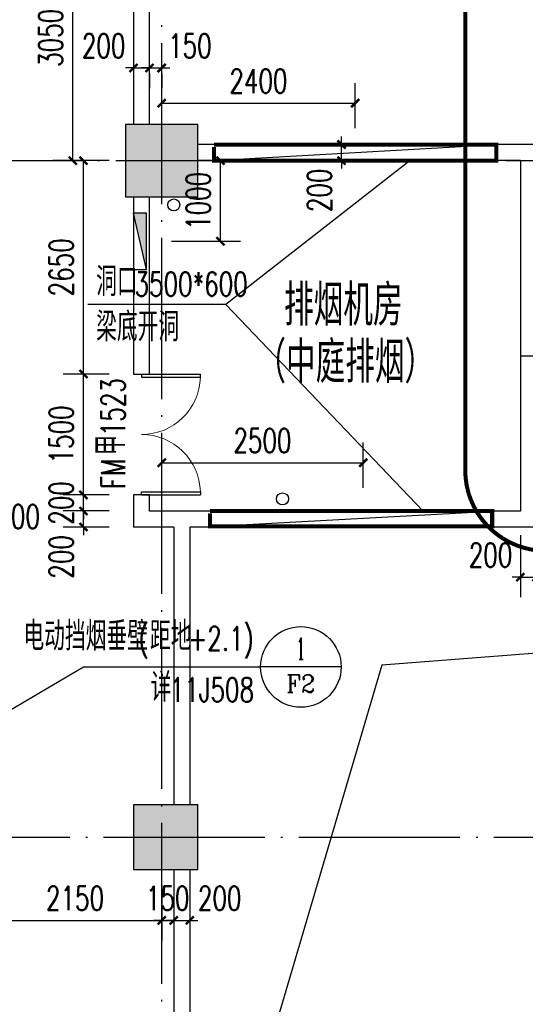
# Model space of a CAD drawing. Extents: x 797781 to 1255204, y 21234 to 1024248.
# Tile 248 of 256: x 928347 to 934619, y 276447 to 288672. Entities that reach past the tile are written whole.
import ezdxf
from ezdxf.enums import TextEntityAlignment as Align

# ---------------------------------------------------------------- set-up
doc = ezdxf.new("R2010")
doc.units = 0
doc.header["$LTSCALE"] = 1000
doc.header["$MEASUREMENT"] = 0
doc.linetypes.add('230303生产综合楼-平面图_t8$0$DOTE', pattern=[2.42, 2, -0.2, 0.02, -0.2])
for name, color, linetype in [('230303生产综合楼-平面图_t8$0$COLUMN', 40, 'Continuous'), ('230303生产综合楼-平面图_t8$0$DIM_IDEN', 3, 'Continuous'), ('230303生产综合楼-平面图_t8$0$DIM_LEAD', 3, 'Continuous'), ('230303生产综合楼-平面图_t8$0$DOOR_FIRE', 4, 'Continuous'), ('230303生产综合楼-平面图_t8$0$DOOR_FIRE_TEXT', 7, 'Continuous'), ('230303生产综合楼-平面图_t8$0$DOTE', 1, '230303生产综合楼-平面图_t8$0$DOTE'), ('230303生产综合楼-平面图_t8$0$PUB_DIM', 3, 'Continuous'), ('230303生产综合楼-平面图_t8$0$PUB_TEXT', 7, 'Continuous'), ('230303生产综合楼-平面图_t8$0$STAIR', 2, 'Continuous'), ('230303生产综合楼-平面图_t8$0$WALL', 40, 'Continuous'), ('230303生产综合楼-平面图_t8$0$条件', 7, 'Continuous'), ('230303生产综合楼-平面图_t8$0$通风', 7, 'Continuous'), ('EQUIP_消火栓', 7, 'Continuous'), ('PUB_HATCH', 8, 'Continuous'), ('PUB_TEXT', 7, 'Continuous'), ('VPIPE-消防', 1, 'Continuous')]:
    doc.layers.add(name, color=color, linetype=linetype)
doc.styles.add('230303生产综合楼-平面图_t8$0$_TCH_DIM', font='SIMPLEX', dxfattribs={"bigfont": 'GBCBIG'})
doc.styles.add('230303生产综合楼-平面图_T8$0$_TCH_DIM_T3', font='SIMPLEX', dxfattribs={"width": 0.705882, "bigfont": 'GBCBIG'})
doc.styles.add('230303生产综合楼-平面图_t8$0$_TCH_LABEL', font='COMPLEX', dxfattribs={"bigfont": 'GBCBIG'})
doc.styles.add('230303生产综合楼-平面图_t8$0$_TCH_WINDOW', font='SIMPLEX', dxfattribs={"height": 3.5, "bigfont": 'GBCBIG'})
doc.dimstyles.new('230303生产综合楼-平面图_T8$0$_TCH_ARCH&&100', dxfattribs={"dimtxt": 297.5, "dimasz": 100, "dimexe": 250, "dimexo": 300, "dimgap": 126.25, "dimtad": 1, "dimdec": 0, "dimzin": 0, "dimdsep": 46, "dimtxsty": '230303生产综合楼-平面图_T8$0$_TCH_DIM_T3', "dimblk": '230303生产综合楼-平面图_t8$0$_ArchTick', "dimcen": 0.09, "dimclrt": 7, "dimazin": 2, "dimtfac": 1, "dimtdec": 0, "dimtix": 1, "dimtmove": 2, "dimatfit": 3, "dimfxl": 1, "dimtolj": 1, "dimtzin": 0, "dimarcsym": 0})

# ---------------------------------------------------------------- blocks, each defined once
blk = doc.blocks.new('230303生产综合楼-平面图_t8$0$_ArchTick')
at = {"color": 0, "linetype": 'ByBlock', "const_width": 0.3}
blk.add_lwpolyline([(-0.5, -0.5), (0.5, 0.5)], dxfattribs=at)
blk = doc.blocks.new('*D6448')
at = {"layer": '230303生产综合楼-平面图_t8$0$PUB_DIM', "color": 0, "lineweight": -2, "transparency": 16777216}
for p, q in [((539263, 89147), (539263, 89707)), ((541663, 89147), (541663, 89707)), ((539263, 89457), (541663, 89457))]:
    blk.add_line(p, q, dxfattribs=at)
at = {"layer": 'Defpoints', "color": 0, "transparency": 16777216}
for p in [(541663, 89457), (539263, 88847), (541663, 88847)]:
    blk.add_point(p, dxfattribs=at)
at = {"layer": '230303生产综合楼-平面图_t8$0$PUB_DIM', "color": 0, "lineweight": -2, "transparency": 16777216, "xscale": 100, "yscale": 100, "zscale": 100, "rotation": 180}
blk.add_blockref('230303生产综合楼-平面图_t8$0$_ArchTick', (539263, 89457), dxfattribs=at)
at = {"layer": '230303生产综合楼-平面图_t8$0$PUB_DIM', "color": 0, "lineweight": -2, "transparency": 16777216, "xscale": 100, "yscale": 100, "zscale": 100}
blk.add_blockref('230303生产综合楼-平面图_t8$0$_ArchTick', (541663, 89457), dxfattribs=at)
at = {"layer": '230303生产综合楼-平面图_t8$0$PUB_DIM', "color": 7, "transparency": 16777216, "insert": (540463, 89732), "char_height": 297.5, "attachment_point": 5, "style": '230303生产综合楼-平面图_T8$0$_TCH_DIM_T3'}
blk.add_mtext('\\A1;2400', dxfattribs=at)
blk = doc.blocks.new('*D6449')
at = {"layer": '230303生产综合楼-平面图_t8$0$PUB_DIM', "color": 0, "lineweight": -2, "transparency": 16777216}
for p, q in [((539263, 84683), (539263, 85243)), ((541763, 84683), (541763, 85243)), ((539263, 84993), (541763, 84993))]:
    blk.add_line(p, q, dxfattribs=at)
at = {"layer": 'Defpoints', "color": 0, "transparency": 16777216}
for p in [(541763, 84993), (539263, 84383), (541763, 84383)]:
    blk.add_point(p, dxfattribs=at)
at = {"layer": '230303生产综合楼-平面图_t8$0$PUB_DIM', "color": 0, "lineweight": -2, "transparency": 16777216, "xscale": 100, "yscale": 100, "zscale": 100, "rotation": 180}
blk.add_blockref('230303生产综合楼-平面图_t8$0$_ArchTick', (539263, 84993), dxfattribs=at)
at = {"layer": '230303生产综合楼-平面图_t8$0$PUB_DIM', "color": 0, "lineweight": -2, "transparency": 16777216, "xscale": 100, "yscale": 100, "zscale": 100}
blk.add_blockref('230303生产综合楼-平面图_t8$0$_ArchTick', (541763, 84993), dxfattribs=at)
at = {"layer": '230303生产综合楼-平面图_t8$0$PUB_DIM', "color": 7, "transparency": 16777216, "insert": (540513, 85268), "char_height": 297.5, "attachment_point": 5, "style": '230303生产综合楼-平面图_T8$0$_TCH_DIM_T3'}
blk.add_mtext('\\A1;2500', dxfattribs=at)
blk = doc.blocks.new('*D6303')
at = {"layer": '230303生产综合楼-平面图_t8$0$PUB_DIM', "color": 0, "lineweight": -2, "transparency": 16777216}
for p, q in [((1093230, 98074), (1094087, 98074)), ((1093837, 97074), (1093837, 98074)), ((1093230, 97074), (1094087, 97074))]:
    blk.add_line(p, q, dxfattribs=at)
at = {"layer": 'Defpoints', "color": 0, "transparency": 16777216}
for p in [(1092930, 98074), (1093837, 98074), (1092930, 97074)]:
    blk.add_point(p, dxfattribs=at)
at = {"layer": '230303生产综合楼-平面图_t8$0$PUB_DIM', "color": 0, "lineweight": -2, "transparency": 16777216, "xscale": 100, "yscale": 100, "zscale": 100}
for p, rotation in [((1093837, 98074), 90), ((1093837, 97074), 270)]:
    blk.add_blockref('230303生产综合楼-平面图_t8$0$_ArchTick', p, dxfattribs=dict(at, rotation=rotation))
at = {"layer": '230303生产综合楼-平面图_t8$0$PUB_DIM', "color": 7, "transparency": 16777216, "insert": (1093562, 97574), "char_height": 297.5, "attachment_point": 5, "rotation": 90, "style": '230303生产综合楼-平面图_T8$0$_TCH_DIM_T3'}
blk.add_mtext('\\A1;1000', dxfattribs=at)
blk = doc.blocks.new('$TwtSys$00000434')
for p, q in [((-0.5, 0.5), (-0.5, -0.5)), ((-0.5, -0.5), (0.5, 0.5)), ((0.5, 0.5), (-0.5, 0.5)), ((0.5, -0.5), (0.5, 0.5)), ((-0.5, -0.5), (0.5, -0.5))]:
    blk.add_line(p, q)
blk.add_solid([(0.5, -0.5), (0.5, 0.5), (-0.5, -0.5)])
blk = doc.blocks.new('*D4471')
at = {"layer": '230303生产综合楼-平面图_t8$0$PUB_DIM', "color": 0, "lineweight": -2, "transparency": 16777216}
for p, q in [((927958, 277922), (927958, 277239)), ((930108, 277922), (930108, 277239)), ((927958, 277489), (930108, 277489))]:
    blk.add_line(p, q, dxfattribs=at)
at = {"layer": 'Defpoints', "color": 0, "transparency": 16777216}
for p in [(927958, 278222), (930108, 278222), (930108, 277489)]:
    blk.add_point(p, dxfattribs=at)
at = {"layer": '230303生产综合楼-平面图_t8$0$PUB_DIM', "color": 0, "lineweight": -2, "transparency": 16777216, "xscale": 100, "yscale": 100, "zscale": 100, "rotation": 180}
blk.add_blockref('230303生产综合楼-平面图_t8$0$_ArchTick', (927958, 277489), dxfattribs=at)
at = {"layer": '230303生产综合楼-平面图_t8$0$PUB_DIM', "color": 0, "lineweight": -2, "transparency": 16777216, "xscale": 100, "yscale": 100, "zscale": 100}
blk.add_blockref('230303生产综合楼-平面图_t8$0$_ArchTick', (930108, 277489), dxfattribs=at)
at = {"layer": '230303生产综合楼-平面图_t8$0$PUB_DIM', "color": 7, "transparency": 16777216, "insert": (929033, 277764), "char_height": 297.5, "attachment_point": 5, "style": '230303生产综合楼-平面图_T8$0$_TCH_DIM_T3'}
blk.add_mtext('\\A1;2150', dxfattribs=at)
blk = doc.blocks.new('*D4472')
at = {"layer": '230303生产综合楼-平面图_t8$0$PUB_DIM', "color": 0, "lineweight": -2, "transparency": 16777216}
for p, q in [((930108, 277922), (930108, 277239)), ((930258, 277922), (930258, 277239)), ((930108, 277489), (930008, 277489)), ((930108, 277489), (930258, 277489)), ((930258, 277489), (930358, 277489))]:
    blk.add_line(p, q, dxfattribs=at)
at = {"layer": 'Defpoints', "color": 0, "transparency": 16777216}
for p in [(930108, 278222), (930258, 278222), (930258, 277489)]:
    blk.add_point(p, dxfattribs=at)
at = {"layer": '230303生产综合楼-平面图_t8$0$PUB_DIM', "color": 0, "lineweight": -2, "transparency": 16777216, "xscale": 100, "yscale": 100, "zscale": 100}
blk.add_blockref('230303生产综合楼-平面图_t8$0$_ArchTick', (930108, 277489), dxfattribs=at)
at = {"layer": '230303生产综合楼-平面图_t8$0$PUB_DIM', "color": 0, "lineweight": -2, "transparency": 16777216, "xscale": 100, "yscale": 100, "zscale": 100, "rotation": 180}
blk.add_blockref('230303生产综合楼-平面图_t8$0$_ArchTick', (930258, 277489), dxfattribs=at)
at = {"layer": '230303生产综合楼-平面图_t8$0$PUB_DIM', "color": 7, "transparency": 16777216, "insert": (930183, 277764), "char_height": 297.5, "attachment_point": 5, "style": '230303生产综合楼-平面图_T8$0$_TCH_DIM_T3'}
blk.add_mtext('\\A1;150', dxfattribs=at)
blk = doc.blocks.new('*D4473')
at = {"layer": '230303生产综合楼-平面图_t8$0$PUB_DIM', "color": 0, "lineweight": -2, "transparency": 16777216}
for p, q in [((930258, 277922), (930258, 277239)), ((930458, 277922), (930458, 277239)), ((930258, 277489), (930158, 277489)), ((930258, 277489), (930458, 277489)), ((930458, 277489), (930558, 277489))]:
    blk.add_line(p, q, dxfattribs=at)
at = {"layer": 'Defpoints', "color": 0, "transparency": 16777216}
for p in [(930258, 278222), (930458, 278222), (930458, 277489)]:
    blk.add_point(p, dxfattribs=at)
at = {"layer": '230303生产综合楼-平面图_t8$0$PUB_DIM', "color": 0, "lineweight": -2, "transparency": 16777216, "xscale": 100, "yscale": 100, "zscale": 100}
blk.add_blockref('230303生产综合楼-平面图_t8$0$_ArchTick', (930258, 277489), dxfattribs=at)
at = {"layer": '230303生产综合楼-平面图_t8$0$PUB_DIM', "color": 0, "lineweight": -2, "transparency": 16777216, "xscale": 100, "yscale": 100, "zscale": 100, "rotation": 180}
blk.add_blockref('230303生产综合楼-平面图_t8$0$_ArchTick', (930458, 277489), dxfattribs=at)
at = {"layer": '230303生产综合楼-平面图_t8$0$PUB_DIM', "color": 7, "transparency": 16777216, "insert": (930828, 277764), "char_height": 297.5, "attachment_point": 5, "style": '230303生产综合楼-平面图_T8$0$_TCH_DIM_T3'}
blk.add_mtext('\\A1;200', dxfattribs=at)
blk = doc.blocks.new('*D5198')
at = {"layer": '230303生产综合楼-平面图_t8$0$PUB_DIM', "color": 0, "lineweight": -2, "transparency": 16777216}
for p, q in [((934558, 282272), (934558, 281500)), ((934758, 282272), (934758, 281500)), ((934558, 281750), (934458, 281750)), ((934558, 281750), (934758, 281750)), ((934758, 281750), (934858, 281750))]:
    blk.add_line(p, q, dxfattribs=at)
at = {"layer": 'Defpoints', "color": 0, "transparency": 16777216}
for p in [(934558, 282572), (934758, 282572), (934758, 281750)]:
    blk.add_point(p, dxfattribs=at)
at = {"layer": '230303生产综合楼-平面图_t8$0$PUB_DIM', "color": 0, "lineweight": -2, "transparency": 16777216, "xscale": 100, "yscale": 100, "zscale": 100}
blk.add_blockref('230303生产综合楼-平面图_t8$0$_ArchTick', (934558, 281750), dxfattribs=at)
at = {"layer": '230303生产综合楼-平面图_t8$0$PUB_DIM', "color": 0, "lineweight": -2, "transparency": 16777216, "xscale": 100, "yscale": 100, "zscale": 100, "rotation": 180}
blk.add_blockref('230303生产综合楼-平面图_t8$0$_ArchTick', (934758, 281750), dxfattribs=at)
at = {"layer": '230303生产综合楼-平面图_t8$0$PUB_DIM', "color": 7, "transparency": 16777216, "insert": (934188, 282025), "char_height": 297.5, "attachment_point": 5, "style": '230303生产综合楼-平面图_T8$0$_TCH_DIM_T3'}
blk.add_mtext('\\A1;200', dxfattribs=at)
blk = doc.blocks.new('*D5223')
at = {"layer": '230303生产综合楼-平面图_t8$0$PUB_DIM', "color": 0, "lineweight": -2, "transparency": 16777216}
for p, q in [((929458, 289971), (928756, 289971)), ((929006, 286922), (929006, 289971)), ((929458, 286922), (928756, 286922))]:
    blk.add_line(p, q, dxfattribs=at)
at = {"layer": 'Defpoints', "color": 0, "transparency": 16777216}
for p in [(929006, 289971), (929758, 289971), (929758, 286922)]:
    blk.add_point(p, dxfattribs=at)
at = {"layer": '230303生产综合楼-平面图_t8$0$PUB_DIM', "color": 0, "lineweight": -2, "transparency": 16777216, "xscale": 100, "yscale": 100, "zscale": 100}
for p, rotation in [((929006, 289971), 90), ((929006, 286922), 270)]:
    blk.add_blockref('230303生产综合楼-平面图_t8$0$_ArchTick', p, dxfattribs=dict(at, rotation=rotation))
at = {"layer": '230303生产综合楼-平面图_t8$0$PUB_DIM', "color": 7, "transparency": 16777216, "insert": (928731, 288446), "char_height": 297.5, "attachment_point": 5, "rotation": 90, "style": '230303生产综合楼-平面图_T8$0$_TCH_DIM_T3'}
blk.add_mtext('\\A1;3050', dxfattribs=at)
blk = doc.blocks.new('*D5224')
at = {"layer": '230303生产综合楼-平面图_t8$0$PUB_DIM', "color": 0, "lineweight": -2, "transparency": 16777216}
for p, q in [((929958, 288072), (929858, 288072)), ((929958, 288072), (930108, 288072)), ((930108, 288072), (930208, 288072)), ((929958, 288004), (929958, 287822)), ((930108, 288004), (930108, 287822))]:
    blk.add_line(p, q, dxfattribs=at)
at = {"layer": 'Defpoints', "color": 0, "transparency": 16777216}
for p in [(929958, 288304), (930108, 288304), (930108, 288072)]:
    blk.add_point(p, dxfattribs=at)
at = {"layer": '230303生产综合楼-平面图_t8$0$PUB_DIM', "color": 0, "lineweight": -2, "transparency": 16777216, "xscale": 100, "yscale": 100, "zscale": 100}
blk.add_blockref('230303生产综合楼-平面图_t8$0$_ArchTick', (929958, 288072), dxfattribs=at)
at = {"layer": '230303生产综合楼-平面图_t8$0$PUB_DIM', "color": 0, "lineweight": -2, "transparency": 16777216, "xscale": 100, "yscale": 100, "zscale": 100, "rotation": 180}
blk.add_blockref('230303生产综合楼-平面图_t8$0$_ArchTick', (930108, 288072), dxfattribs=at)
at = {"layer": '230303生产综合楼-平面图_t8$0$PUB_DIM', "color": 7, "transparency": 16777216, "insert": (930458, 288347), "char_height": 297.5, "attachment_point": 5, "style": '230303生产综合楼-平面图_T8$0$_TCH_DIM_T3'}
blk.add_mtext('\\A1;150', dxfattribs=at)
blk = doc.blocks.new('*D5225')
at = {"layer": '230303生产综合楼-平面图_t8$0$PUB_DIM', "color": 0, "lineweight": -2, "transparency": 16777216}
for p, q in [((929758, 288072), (929658, 288072)), ((929758, 288072), (929958, 288072)), ((929958, 288072), (930058, 288072)), ((929758, 288004), (929758, 287822)), ((929958, 288004), (929958, 287822))]:
    blk.add_line(p, q, dxfattribs=at)
at = {"layer": 'Defpoints', "color": 0, "transparency": 16777216}
for p in [(929758, 288304), (929958, 288304), (929958, 288072)]:
    blk.add_point(p, dxfattribs=at)
at = {"layer": '230303生产综合楼-平面图_t8$0$PUB_DIM', "color": 0, "lineweight": -2, "transparency": 16777216, "xscale": 100, "yscale": 100, "zscale": 100}
blk.add_blockref('230303生产综合楼-平面图_t8$0$_ArchTick', (929758, 288072), dxfattribs=at)
at = {"layer": '230303生产综合楼-平面图_t8$0$PUB_DIM', "color": 0, "lineweight": -2, "transparency": 16777216, "xscale": 100, "yscale": 100, "zscale": 100, "rotation": 180}
blk.add_blockref('230303生产综合楼-平面图_t8$0$_ArchTick', (929958, 288072), dxfattribs=at)
at = {"layer": '230303生产综合楼-平面图_t8$0$PUB_DIM', "color": 7, "transparency": 16777216, "insert": (929388, 288347), "char_height": 297.5, "attachment_point": 5, "style": '230303生产综合楼-平面图_T8$0$_TCH_DIM_T3'}
blk.add_mtext('\\A1;200', dxfattribs=at)
blk = doc.blocks.new('*D5226')
at = {"layer": '230303生产综合楼-平面图_t8$0$PUB_DIM', "color": 0, "lineweight": -2, "transparency": 16777216}
for p, q in [((932339, 287122), (932339, 287222)), ((932258, 287122), (932089, 287122)), ((932339, 286922), (932339, 287122)), ((932258, 286922), (932089, 286922)), ((932339, 286922), (932339, 286822))]:
    blk.add_line(p, q, dxfattribs=at)
at = {"layer": 'Defpoints', "color": 0, "transparency": 16777216}
for p in [(932339, 287122), (932558, 287122), (932558, 286922)]:
    blk.add_point(p, dxfattribs=at)
at = {"layer": '230303生产综合楼-平面图_t8$0$PUB_DIM', "color": 0, "lineweight": -2, "transparency": 16777216, "xscale": 100, "yscale": 100, "zscale": 100}
for p, rotation in [((932339, 287122), 270), ((932339, 286922), 90)]:
    blk.add_blockref('230303生产综合楼-平面图_t8$0$_ArchTick', p, dxfattribs=dict(at, rotation=rotation))
at = {"layer": '230303生产综合楼-平面图_t8$0$PUB_DIM', "color": 7, "transparency": 16777216, "insert": (932064, 286552), "char_height": 297.5, "attachment_point": 5, "rotation": 90, "style": '230303生产综合楼-平面图_T8$0$_TCH_DIM_T3'}
blk.add_mtext('\\A1;200', dxfattribs=at)
blk = doc.blocks.new('*D5227')
at = {"layer": '230303生产综合楼-平面图_t8$0$PUB_DIM', "color": 0, "lineweight": -2, "transparency": 16777216}
for p, q in [((929138, 282572), (929138, 282672)), ((929458, 282572), (928888, 282572)), ((929138, 282372), (929138, 282572)), ((929458, 282372), (928888, 282372)), ((929138, 282372), (929138, 282272))]:
    blk.add_line(p, q, dxfattribs=at)
at = {"layer": 'Defpoints', "color": 0, "transparency": 16777216}
for p in [(929138, 282572), (929758, 282572), (929758, 282372)]:
    blk.add_point(p, dxfattribs=at)
at = {"layer": '230303生产综合楼-平面图_t8$0$PUB_DIM', "color": 0, "lineweight": -2, "transparency": 16777216, "xscale": 100, "yscale": 100, "zscale": 100}
for p, rotation in [((929138, 282572), 270), ((929138, 282372), 90)]:
    blk.add_blockref('230303生产综合楼-平面图_t8$0$_ArchTick', p, dxfattribs=dict(at, rotation=rotation))
at = {"layer": '230303生产综合楼-平面图_t8$0$PUB_DIM', "color": 7, "transparency": 16777216, "insert": (928863, 282002), "char_height": 297.5, "attachment_point": 5, "rotation": 90, "style": '230303生产综合楼-平面图_T8$0$_TCH_DIM_T3'}
blk.add_mtext('\\A1;200', dxfattribs=at)
blk = doc.blocks.new('*D5228')
at = {"layer": '230303生产综合楼-平面图_t8$0$PUB_DIM', "color": 0, "lineweight": -2, "transparency": 16777216}
for p, q in [((929458, 282772), (928888, 282772)), ((929138, 282772), (929138, 282872)), ((929138, 282572), (929138, 282772)), ((929458, 282572), (928888, 282572)), ((929138, 282572), (929138, 282472))]:
    blk.add_line(p, q, dxfattribs=at)
at = {"layer": 'Defpoints', "color": 0, "transparency": 16777216}
for p in [(929138, 282772), (929758, 282772), (929758, 282572)]:
    blk.add_point(p, dxfattribs=at)
at = {"layer": '230303生产综合楼-平面图_t8$0$PUB_DIM', "color": 0, "lineweight": -2, "transparency": 16777216, "xscale": 100, "yscale": 100, "zscale": 100}
for p, rotation in [((929138, 282772), 270), ((929138, 282572), 90)]:
    blk.add_blockref('230303生产综合楼-平面图_t8$0$_ArchTick', p, dxfattribs=dict(at, rotation=rotation))
at = {"layer": '230303生产综合楼-平面图_t8$0$PUB_DIM', "color": 7, "transparency": 16777216, "insert": (928863, 282672), "char_height": 297.5, "attachment_point": 5, "rotation": 90, "style": '230303生产综合楼-平面图_T8$0$_TCH_DIM_T3'}
blk.add_mtext('\\A1;200', dxfattribs=at)
blk = doc.blocks.new('*D5229')
at = {"layer": '230303生产综合楼-平面图_t8$0$PUB_DIM', "color": 0, "lineweight": -2, "transparency": 16777216}
for p, q in [((929458, 284272), (928888, 284272)), ((929138, 282772), (929138, 284272)), ((929458, 282772), (928888, 282772))]:
    blk.add_line(p, q, dxfattribs=at)
at = {"layer": 'Defpoints', "color": 0, "transparency": 16777216}
for p in [(929138, 284272), (929758, 284272), (929758, 282772)]:
    blk.add_point(p, dxfattribs=at)
at = {"layer": '230303生产综合楼-平面图_t8$0$PUB_DIM', "color": 0, "lineweight": -2, "transparency": 16777216, "xscale": 100, "yscale": 100, "zscale": 100}
for p, rotation in [((929138, 284272), 90), ((929138, 282772), 270)]:
    blk.add_blockref('230303生产综合楼-平面图_t8$0$_ArchTick', p, dxfattribs=dict(at, rotation=rotation))
at = {"layer": '230303生产综合楼-平面图_t8$0$PUB_DIM', "color": 7, "transparency": 16777216, "insert": (928863, 283522), "char_height": 297.5, "attachment_point": 5, "rotation": 90, "style": '230303生产综合楼-平面图_T8$0$_TCH_DIM_T3'}
blk.add_mtext('\\A1;1500', dxfattribs=at)
blk = doc.blocks.new('*D5230')
at = {"layer": '230303生产综合楼-平面图_t8$0$PUB_DIM', "color": 0, "lineweight": -2, "transparency": 16777216}
for p, q in [((929458, 286922), (928888, 286922)), ((929138, 284272), (929138, 286922)), ((929458, 284272), (928888, 284272))]:
    blk.add_line(p, q, dxfattribs=at)
at = {"layer": 'Defpoints', "color": 0, "transparency": 16777216}
for p in [(929138, 286922), (929758, 286922), (929758, 284272)]:
    blk.add_point(p, dxfattribs=at)
at = {"layer": '230303生产综合楼-平面图_t8$0$PUB_DIM', "color": 0, "lineweight": -2, "transparency": 16777216, "xscale": 100, "yscale": 100, "zscale": 100}
for p, rotation in [((929138, 286922), 90), ((929138, 284272), 270)]:
    blk.add_blockref('230303生产综合楼-平面图_t8$0$_ArchTick', p, dxfattribs=dict(at, rotation=rotation))
at = {"layer": '230303生产综合楼-平面图_t8$0$PUB_DIM', "color": 7, "transparency": 16777216, "insert": (928863, 285597), "char_height": 297.5, "attachment_point": 5, "rotation": 90, "style": '230303生产综合楼-平面图_T8$0$_TCH_DIM_T3'}
blk.add_mtext('\\A1;2650', dxfattribs=at)
blk = doc.blocks.new('*D5238')
at = {"layer": '230303生产综合楼-平面图_t8$0$PUB_DIM', "color": 0, "lineweight": -2, "transparency": 16777216}
for p, q in [((927758, 281522), (927758, 282478)), ((927958, 281522), (927958, 282478)), ((927758, 282228), (927658, 282228)), ((927758, 282228), (927958, 282228)), ((927958, 282228), (928058, 282228))]:
    blk.add_line(p, q, dxfattribs=at)
at = {"layer": 'Defpoints', "color": 0, "transparency": 16777216}
for p in [(927958, 282228), (927758, 281222), (927958, 281222)]:
    blk.add_point(p, dxfattribs=at)
at = {"layer": '230303生产综合楼-平面图_t8$0$PUB_DIM', "color": 0, "lineweight": -2, "transparency": 16777216, "xscale": 100, "yscale": 100, "zscale": 100}
blk.add_blockref('230303生产综合楼-平面图_t8$0$_ArchTick', (927758, 282228), dxfattribs=at)
at = {"layer": '230303生产综合楼-平面图_t8$0$PUB_DIM', "color": 0, "lineweight": -2, "transparency": 16777216, "xscale": 100, "yscale": 100, "zscale": 100, "rotation": 180}
blk.add_blockref('230303生产综合楼-平面图_t8$0$_ArchTick', (927958, 282228), dxfattribs=at)
at = {"layer": '230303生产综合楼-平面图_t8$0$PUB_DIM', "color": 7, "transparency": 16777216, "insert": (928328, 282503), "char_height": 297.5, "attachment_point": 5, "style": '230303生产综合楼-平面图_T8$0$_TCH_DIM_T3'}
blk.add_mtext('\\A1;200', dxfattribs=at)
blk = doc.blocks.new('230303生产综合楼-平面图_t8$0$$DorLib2D$00000002')
for p, q in [((-0.5, 0), (-0.5, 0.4875)), ((-0.475, 0.4875), (-0.5, 0.4875)), ((-0.475, 0), (-0.475, 0.4875)), ((0.475, 0), (0.475, 0.4875)), ((0.475, 0.4875), (0.5, 0.4875)), ((0.5, 0), (0.5, 0.4875)), ((-0.5, 0), (-0.475, 0)), ((0.5, 0), (0.475, 0))]:
    blk.add_line(p, q)
at = {"lineweight": 13}
for centre, start, end in [((-0.4875, 0), 0, 88.53072), ((0.4875, 0), 91.46928, 180)]:
    blk.add_arc(centre, 0.4875, start, end, dxfattribs=at)
blk = doc.blocks.new('_FZH')
blk.add_lwpolyline([(-0.5, -0.5), (0.5, -0.5), (0.5, 0.5), (-0.5, 0.5)], close=True)
at = {"layer": 'PUB_HATCH'}
blk.add_solid([(-0.5, -0.5), (0.5, -0.5), (-0.5, 0.5), (0.5, 0.5)], dxfattribs=at)
blk = doc.blocks.new('230303生产综合楼-平面图_t8$0$2FNTD')
at = {"layer": '230303生产综合楼-平面图_t8$0$DIM_LEAD'}
for p, q in [((542345.8, 88743.7), (540059.4, 86957)), ((540059.4, 86957), (538344.7, 86957)), ((542506.7, 84393.7), (540059.4, 86957)), ((545871.7, 86318), (543712.6, 86318))]:
    blk.add_line(p, q, dxfattribs=at)
at = {"layer": '230303生产综合楼-平面图_t8$0$条件', "color": 1}
blk.add_lwpolyline([(539912.6, 88743.7), (543412.6, 88943.7)], dxfattribs=at)
blk.add_lwpolyline([(539912.6, 88743.7), (543412.6, 88943.7)], dxfattribs=at)
at = {"layer": '230303生产综合楼-平面图_t8$0$条件', "color": 1, "elevation": 3050}
blk.add_lwpolyline([(539862.6, 84202.1), (543362.6, 84393.7)], dxfattribs=at)
at = {"layer": '230303生产综合楼-平面图_t8$0$通风', "color": 1, "const_width": 50}
blk.add_lwpolyline([(539912.6, 88913.5), (539912.6, 88743.7), (543412.6, 88743.7), (543412.6, 88943.7), (539912.6, 88943.7)], dxfattribs=at)
at = {"layer": '230303生产综合楼-平面图_t8$0$通风', "color": 1, "const_width": 50, "elevation": 3050}
blk.add_lwpolyline([(539862.6, 84363.5), (539862.6, 84202.1), (543362.6, 84202.1), (543362.6, 84393.7), (539862.6, 84393.7)], dxfattribs=at)
at = {"layer": '230303生产综合楼-平面图_t8$0$PUB_TEXT', "style": '230303生产综合楼-平面图_t8$0$_TCH_DIM'}
for s, p in [('洞口', (538449.7, 87062)), ('梁底开洞', (538449.7, 86502))]:
    blk.add_text(s, height=357.45, dxfattribs=at).set_placement(p)
at = {"layer": '230303生产综合楼-平面图_t8$0$PUB_TEXT', "style": '230303生产综合楼-平面图_t8$0$_TCH_DIM', "width": 0.705882}
blk.add_text('3500*600', height=297.5, dxfattribs=at).set_placement((538926.3, 87062))
at = {"layer": '230303生产综合楼-平面图_t8$0$PUB_DIM'}
for p1, p2, picture, middle in [((539262.6, 88847), (541662.6, 88847), '*D6448', (540462.6, 89731.7)), ((539262.6, 84383.3), (541762.6, 84383.3), '*D6449', (540512.6, 85268.1))]:
    dim = blk.add_aligned_dim(p1=p1, p2=p2, distance=609.7, dimstyle='230303生产综合楼-平面图_T8$0$_TCH_ARCH&&100', dxfattribs=at)
    dim.commit()
    dim.dimension.update_dxf_attribs({"geometry": picture, "text_midpoint": middle})
blk = doc.blocks.new('230303生产综合楼-平面图_t8$0$2-XHS')
at = {"layer": 'VPIPE-消防'}
for centre in [(1093257.4, 97524.2), (1094606.9, 93874.5)]:
    blk.add_circle(centre, 75, dxfattribs=at)
at = {"layer": 'EQUIP_消火栓', "xscale": 700, "yscale": 160, "zscale": 700, "rotation": 89.99999999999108}
blk.add_blockref('$TwtSys$00000434', (1092837.4, 97074.2), dxfattribs=at)
at = {"layer": '230303生产综合楼-平面图_t8$0$PUB_DIM'}
dim = blk.add_aligned_dim(p1=(1092929.8, 97074.2), p2=(1092929.8, 98074.2), distance=-907, dimstyle='230303生产综合楼-平面图_T8$0$_TCH_ARCH&&100', dxfattribs=at)
dim.commit()
dim.dimension.update_dxf_attribs({"geometry": '*D6303', "text_midpoint": (1093561.8, 97574.2)})

msp = doc.modelspace()

# ---------------------------------------------------------------- linework, layer by layer
at = {"color": 6, "const_width": 50}
msp.add_lwpolyline([(933873.9, 283076.8, 0.4142136), (934873.9, 282076.8), (941373.9, 282076.8, 0.4142136), (942373.9, 283076.8), (942373.9, 291076.8, 0.4142136), (941373.9, 292076.8), (934873.9, 292076.8, 0.4142136), (933873.9, 291076.8)], format="xyb", close=True, dxfattribs=at)
at = {"layer": '230303生产综合楼-平面图_t8$0$DIM_IDEN'}
for p, q in [((927973.8, 279952.3), (929137.8, 280635.6)), ((929137.8, 280635.6), (931334.6, 280635.6)), ((932334.6, 280635.6), (931334.6, 280635.6))]:
    msp.add_line(p, q, dxfattribs=at)
msp.add_circle((931834.6, 280635.6), 500, dxfattribs=at)
at = {"layer": '230303生产综合楼-平面图_t8$0$DOTE'}
for p, q in [((930108, 267021.6), (930108, 298621.6)), ((895658, 286921.6), (989908, 286921.6)), ((895508, 278521.6), (989908, 278521.6))]:
    msp.add_line(p, q, dxfattribs=at)
at = {"layer": '230303生产综合楼-平面图_t8$0$STAIR'}
msp.add_lwpolyline([(954958, 282371.6), (932839.6, 280655.6), (930458, 272571.6)], dxfattribs=at)
at = {"layer": '230303生产综合楼-平面图_t8$0$WALL'}
for p, q in [((929758, 289971.2), (929758, 287371.6)), ((929958, 287371.6), (929958, 289971.2)), ((934558, 287121.6), (930558, 287121.6)), ((935458, 287121.6), (934558, 287121.6)), ((934558, 286921.6), (930558, 286921.6)), ((934558, 286921.6), (934558, 285221.6)), ((929758, 286471.6), (929758, 284271.6)), ((929958, 284271.6), (929958, 286471.6)), ((934558, 285221.6), (934558, 282571.6)), ((929758, 284271.6), (929958, 284271.6)), ((929958, 282771.6), (929758, 282771.6)), ((929758, 282771.6), (929758, 282371.6)), ((929958, 282571.6), (929958, 282771.6)), ((930258, 282571.6), (929958, 282571.6)), ((934558, 282571.6), (930258, 282571.6)), ((930258, 282371.6), (929758, 282371.6)), ((930258, 282371.6), (930258, 278921.6)), ((930458, 282371.6), (930458, 278921.6)), ((934558, 282371.6), (930458, 282371.6)), ((938858, 282371.6), (934558, 282371.6)), ((930258, 278121.6), (930258, 272571.6)), ((930458, 278121.6), (930458, 272571.6))]:
    msp.add_line(p, q, dxfattribs=at)

# ---------------------------------------------------------------- block references
for name, p in [('230303生产综合楼-平面图_t8$0$2FNTD', (390845.4, 198177.9)), ('230303生产综合楼-平面图_t8$0$2-XHS', (-162999.4, 188847.3))]:
    msp.add_blockref(name, p)
at = {"layer": '230303生产综合楼-平面图_t8$0$COLUMN', "rotation": 270}
for p, xscale, yscale, zscale in [((930108, 286921.6), 900, 900, 900), ((930158, 278521.6), 800, 800, 800)]:
    msp.add_blockref('_FZH', p, dxfattribs=dict(at, xscale=xscale, yscale=yscale, zscale=zscale))
at = {"layer": '230303生产综合楼-平面图_t8$0$DOOR_FIRE', "xscale": -1500, "yscale": -1500, "zscale": 200, "rotation": 90.00000000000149}
msp.add_blockref('230303生产综合楼-平面图_t8$0$$DorLib2D$00000002', (929858, 283521.6), dxfattribs=at)

# ---------------------------------------------------------------- texts
at = {"layer": '230303生产综合楼-平面图_t8$0$DOOR_FIRE_TEXT', "style": '230303生产综合楼-平面图_t8$0$_TCH_WINDOW', "width": 0.705882}
for s, p in [('1523', (929653.1, 283500.7)), ('FM', (929653.1, 282842.4))]:
    msp.add_text(s, height=297.5, rotation=90, dxfattribs=at).set_placement(p)
at = {"layer": '230303生产综合楼-平面图_t8$0$DOOR_FIRE_TEXT', "style": '230303生产综合楼-平面图_t8$0$_TCH_WINDOW'}
msp.add_text('甲', height=357.4, rotation=90, dxfattribs=at).set_placement((929653.1, 283262.4))
at = {"layer": '230303生产综合楼-平面图_t8$0$PUB_TEXT', "style": '230303生产综合楼-平面图_t8$0$_TCH_DIM'}
for s, p in [('排烟机房', (931626.1, 284871.4)), ('（中庭排烟）', (931282.7, 284163.3))]:
    msp.add_text(s, height=510.64, dxfattribs=at).set_placement(p)
at = {"layer": 'PUB_TEXT', "style": '230303生产综合楼-平面图_t8$0$_TCH_DIM'}
for s, height, p in [('电动挡烟垂壁', 357.45, (928393.2, 280839.8)), ('距地', 357.45, (929963, 280839.8)), ('详', 357.4, (929971.3, 280203))]:
    msp.add_text(s, height=height, dxfattribs=at).set_placement(p)
at = {"layer": 'PUB_TEXT', "style": '230303生产综合楼-平面图_t8$0$_TCH_DIM', "width": 0.705882}
for s, p in [('(', (929823, 280839.8)), ('+2.1)', (930439.6, 280839.8)), ('11J508', (930209.6, 280203))]:
    msp.add_text(s, height=297.5, dxfattribs=at).set_placement(p)
at = {"layer": 'PUB_TEXT', "style": '230303生产综合楼-平面图_t8$0$_TCH_LABEL'}
for s, height, p, p2 in [('1', 267.7, (931777.2, 280727.2), (931891.9, 280727.2)), ('F2', 219.66, (931656.7, 280316.9), (932012.4, 280316.9))]:
    msp.add_text(s, height=height, dxfattribs=at).set_placement(p, p2, align=Align.FIT)

# ---------------------------------------------------------------- dimensions: what is measured, and where the dimension line sits
at = {"layer": '230303生产综合楼-平面图_t8$0$PUB_DIM'}
for p1, p2, distance, picture, middle in [((929758, 286921.6), (929758, 289971.2), 752.4, '*D5223', (928730.6, 288446.4)), ((929758, 284271.6), (929758, 286921.6), 620.4, '*D5230', (928862.6, 285596.6)), ((929758, 282771.6), (929758, 284271.6), 620.4, '*D5229', (928862.6, 283521.6)), ((929758, 282571.6), (929758, 282771.6), 620.4, '*D5228', (928862.6, 282671.6)), ((927958, 278221.6), (930108, 278221.6), -732.8, '*D4471', (929033, 277763.7)), ((930108, 278221.6), (930258, 278221.6), -732.8, '*D4472', (930183, 277763.7))]:
    dim = msp.add_aligned_dim(p1=p1, p2=p2, distance=distance, dimstyle='230303生产综合楼-平面图_T8$0$_TCH_ARCH&&100', dxfattribs=at)
    dim.commit()
    dim.dimension.update_dxf_attribs({"geometry": picture, "text_midpoint": middle})
for base, p1, p2, angle, picture, middle in [((929958, 288071.6), (929758, 288304), (929958, 288304), 0, '*D5225', (929388, 288346.6)), ((930108, 288071.6), (929958, 288304), (930108, 288304), 0, '*D5224', (930458, 288346.6)), ((932339.4, 287121.6), (932558, 286921.6), (932558, 287121.6), 90, '*D5226', (932064.4, 286551.6)), ((927958, 282228.4), (927758, 281221.6), (927958, 281221.6), 0, '*D5238', (928328, 282503.4)), ((929137.6, 282571.6), (929758, 282371.6), (929758, 282571.6), 90, '*D5227', (928862.6, 282001.6)), ((934758, 281750), (934558, 282571.6), (934758, 282571.6), 0, '*D5198', (934188, 282025)), ((930458, 277488.7), (930258, 278221.6), (930458, 278221.6), 0, '*D4473', (930828, 277763.7))]:
    dim = msp.add_linear_dim(base=base, p1=p1, p2=p2, angle=angle, dimstyle='230303生产综合楼-平面图_T8$0$_TCH_ARCH&&100', dxfattribs=at)
    dim.commit()
    dim.dimension.update_dxf_attribs({"geometry": picture, "text_midpoint": middle, "dimtype": 161})

doc.saveas('drawing.dxf')
